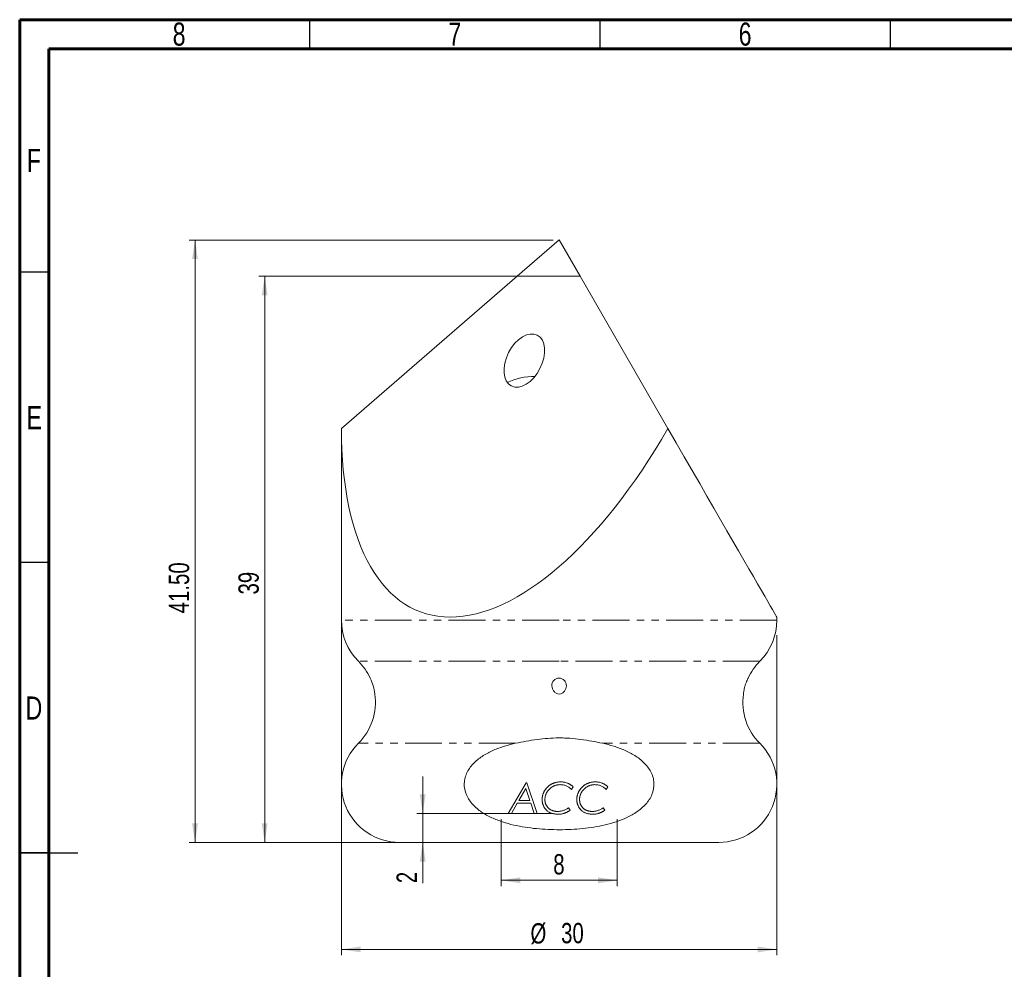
# Model space of a CAD drawing. Header units: millimetres. Extents: x 15 to 415, y 5 to 292.
# Tile 2 of 4: x 15 to 185, y 128 to 292. Entities that reach past the tile are written whole.
import ezdxf

# ---------------------------------------------------------------- set-up
doc = ezdxf.new("R2010")
doc.units = ezdxf.units.MM
doc.linetypes.add('CENTERX2', pattern=[20.32, 12.7, -2.54, 2.54, -2.54])
doc.linetypes.add('PHANTOM', pattern=[12.7, 6.35, -1.27, 1.27, -1.27, 1.27, -1.27])
doc.styles.add('SLDTEXTSTYLE0', font='TXT', dxfattribs={"width": 0.75})
doc.dimstyles.new('SLDDIMSTYLE0', dxfattribs={"dimtxt": 3.5, "dimasz": 3.302, "dimexe": 0, "dimexo": 0.0625, "dimgap": 0.875, "dimtad": 1, "dimlfac": 0.4, "dimrnd": 1e-09, "dimzin": 12, "dimdsep": 46, "dimtxsty": 'SLDTEXTSTYLE0', "dimsah": 1, "dimcen": 0.09, "dimadec": 0, "dimazin": 3, "dimtfac": 1, "dimtmove": 0, "dimatfit": 0, "dimfxl": 0, "dimfrac": 2, "dimtolj": 1, "dimtzin": 12, "dimarcsym": 0})
doc.dimstyles.new('SLDDIMSTYLE1', dxfattribs={"dimtxt": 3.5, "dimasz": 3.302, "dimexe": 0, "dimexo": 0.0625, "dimgap": 0.875, "dimtad": 1, "dimlfac": 0.4, "dimrnd": 1e-09, "dimzin": 12, "dimdsep": 46, "dimtxsty": 'SLDTEXTSTYLE0', "dimsah": 1, "dimcen": 0.09, "dimadec": 0, "dimazin": 3, "dimtfac": 1, "dimtofl": 0, "dimtmove": 0, "dimatfit": 3, "dimfxl": 0, "dimfrac": 2, "dimtolj": 1, "dimtzin": 12, "dimarcsym": 0})
doc.dimstyles.new('SLDDIMSTYLE2', dxfattribs={"dimtxt": 3.5, "dimasz": 3.302, "dimexe": 0, "dimexo": 0.0625, "dimgap": 0.875, "dimtad": 1, "dimlfac": 0.4, "dimrnd": 1e-09, "dimzin": 4, "dimdsep": 46, "dimtxsty": 'SLDTEXTSTYLE0', "dimsah": 1, "dimcen": 0.09, "dimadec": 0, "dimazin": 1, "dimtfac": 1, "dimtofl": 0, "dimtmove": 0, "dimatfit": 3, "dimfxl": 0, "dimfrac": 2, "dimtolj": 1, "dimtzin": 12, "dimarcsym": 0})

# ---------------------------------------------------------------- blocks, each defined once
blk = doc.blocks.new('_D')
at = {"color": 7, "linetype": 'Continuous', "lineweight": 0}
for p, q in [((84.42, 155.31), (84.42, 161.66)), ((106.92, 155.31), (83.42, 155.31)), ((84.42, 150.31), (84.42, 155.31)), ((106.92, 150.31), (83.42, 150.31)), ((84.42, 150.31), (84.42, 143.3))]:
    blk.add_line(p, q, dxfattribs=at)
for points in [[(84.42, 155.31), (84.93, 158.61), (83.91, 158.61)], [(84.42, 150.31), (83.91, 147.01), (84.93, 147.01)]]:
    blk.add_solid(points, dxfattribs=at)
at = {"color": 7, "linetype": 'Continuous', "lineweight": 0, "insert": (79.91, 143.3), "char_height": 3.5, "attachment_point": 1, "rotation": 90, "style": 'SLDTEXTSTYLE0'}
blk.add_mtext('2', dxfattribs=at)
blk = doc.blocks.new('_D_1')
at = {"color": 7, "linetype": 'Continuous', "lineweight": 0}
for p, q in [((97.92, 154.31), (97.92, 142.79)), ((117.92, 154.31), (117.92, 142.79)), ((117.92, 143.79), (97.92, 143.79))]:
    blk.add_line(p, q, dxfattribs=at)
for points in [[(97.92, 143.79), (101.22, 143.28), (101.22, 144.3)], [(117.92, 143.79), (114.62, 144.3), (114.62, 143.28)]]:
    blk.add_solid(points, dxfattribs=at)
at = {"color": 7, "linetype": 'Continuous', "lineweight": 0, "insert": (106.91, 148.3), "char_height": 3.5, "attachment_point": 1, "style": 'SLDTEXTSTYLE0'}
blk.add_mtext('8', dxfattribs=at)
blk = doc.blocks.new('_D_2')
at = {"color": 7, "linetype": 'Continuous', "lineweight": 0}
for p, q in [((70.42, 198.18), (70.42, 130.89)), ((145.42, 186.02), (145.42, 130.89)), ((70.42, 131.89), (145.42, 131.89)), ((145.42, 131.89), (102.98, 131.89))]:
    blk.add_line(p, q, dxfattribs=at)
for points in [[(70.42, 131.89), (73.72, 131.38), (73.72, 132.39)], [(145.42, 131.89), (142.12, 132.39), (142.12, 131.38)]]:
    blk.add_solid(points, dxfattribs=at)
at = {"color": 7, "linetype": 'Continuous', "lineweight": 0, "char_height": 3.5, "attachment_point": 1, "style": 'SLDTEXTSTYLE0'}
for s, insert in [('%%c', (102.98, 136.4)), ('30', (108.26, 136.45))]:
    blk.add_mtext(s, dxfattribs=dict(at, insert=insert))
blk = doc.blocks.new('_D_3')
at = {"color": 7, "linetype": 'Continuous', "lineweight": 0}
for p, q in [((106.92, 254.06), (44.2, 254.06)), ((45.2, 254.06), (45.2, 150.31)), ((79.42, 150.31), (44.2, 150.31))]:
    blk.add_line(p, q, dxfattribs=at)
for points in [[(45.2, 254.06), (44.69, 250.76), (45.7, 250.76)], [(45.2, 150.31), (45.7, 153.61), (44.69, 153.61)]]:
    blk.add_solid(points, dxfattribs=at)
at = {"color": 7, "linetype": 'Continuous', "lineweight": 0, "insert": (40.68, 189.77), "char_height": 3.5, "attachment_point": 1, "rotation": 90, "style": 'SLDTEXTSTYLE0'}
blk.add_mtext('41.50', dxfattribs=at)
blk = doc.blocks.new('_D_4')
at = {"color": 7, "linetype": 'Continuous', "lineweight": 0}
for p, q in [((107.35, 247.81), (56.2, 247.81)), ((57.2, 247.81), (57.2, 150.31)), ((106.92, 150.31), (56.2, 150.31))]:
    blk.add_line(p, q, dxfattribs=at)
for points in [[(57.2, 247.81), (56.69, 244.51), (57.7, 244.51)], [(57.2, 150.31), (57.7, 153.61), (56.69, 153.61)]]:
    blk.add_solid(points, dxfattribs=at)
at = {"color": 7, "linetype": 'Continuous', "lineweight": 0, "insert": (52.68, 193.01), "char_height": 3.5, "attachment_point": 1, "rotation": 90, "style": 'SLDTEXTSTYLE0'}
blk.add_mtext('39', dxfattribs=at)

msp = doc.modelspace()

# ---------------------------------------------------------------- linework, layer by layer
at = {"color": 7, "linetype": 'Continuous', "lineweight": 60}
for p, q in [((15, 5), (15, 292)), ((15, 292), (415, 292)), ((20, 10), (20, 287)), ((20, 287), (410, 287))]:
    msp.add_line(p, q, dxfattribs=at)
at = {"color": 7, "linetype": 'Continuous', "lineweight": 30}
for p, q in [((65, 287), (65, 292)), ((115, 287), (115, 292)), ((165, 287), (165, 292)), ((20, 248.5), (15, 248.5)), ((20, 198.5), (15, 198.5)), ((15, 148.5), (25, 148.5)), ((20, 148.5), (15, 148.5))]:
    msp.add_line(p, q, dxfattribs=at)
at = {"color": 7, "linetype": 'CENTERX2', "lineweight": 0}
for p in [(100.700415, 247.8108573), (111.5257325, 247.8108573)]:
    msp.add_line(p, (107.9172934, 254.0608573), dxfattribs=at)
at = {"color": 7, "linetype": 'Continuous', "lineweight": 15}
for p, q in [((100.7004148, 247.8108593), (70.4172942, 221.5849041)), ((100.7004148, 247.8108593), (111.5257327, 247.8108593)), ((111.5257327, 247.8108593), (126.6672929, 221.5849041)), ((70.4172942, 221.5849041), (70.4172942, 188.5951279)), ((145.4172925, 188.5951279), (145.4172925, 189.1089525)), ((75.3712691, 178.607599), (75.3677766, 178.6041065)), ((140.467043, 178.6038737), (140.4633177, 178.607599)), ((139.660967, 175.8744163), (139.661584, 175.8737993)), ((99.1487301, 155.3108575), (102.2259957, 160.6025236)), ((102.1846543, 159.6092762), (100.9878815, 157.5496394)), ((102.8800338, 157.5496394), (102.1846543, 159.6092762)), ((102.2259957, 160.6025236), (102.3478988, 160.6025236)), ((102.3478988, 160.6025236), (104.1351086, 155.3108575)), ((110.359601, 159.890184), (110.0415923, 159.4492121)), ((116.3296863, 159.890184), (116.0116775, 159.4492121)), ((100.7122734, 157.0747464), (99.6872255, 155.3108575)), ((103.0411582, 157.0747464), (100.7122734, 157.0747464)), ((100.9878815, 157.5496394), (102.8800338, 157.5496394)), ((103.6379549, 155.3108575), (103.0411582, 157.0747464)), ((109.5232379, 156.2606436), (109.816866, 155.841932)), ((115.4933231, 156.2606436), (115.7869517, 155.841932)), ((99.6872255, 155.3108575), (99.1487301, 155.3108575)), ((104.1351086, 155.3108575), (103.6379549, 155.3108575)), ((107.9172934, 150.3108573), (80.4172935, 150.3108573)), ((135.4172932, 150.3108573), (107.9172934, 150.3108573))]:
    msp.add_line(p, q, dxfattribs=at)
at = {"color": 1, "linetype": 'PHANTOM', "lineweight": 0}
for p, q in [((107.9172934, 188.5951279), (70.4172942, 188.5951279)), ((145.4172925, 188.5951279), (107.9172934, 188.5951279)), ((107.9172934, 181.5240612), (73.3462245, 181.5240612)), ((142.4883622, 181.5240612), (107.9172934, 181.5240612)), ((100.4275518, 167.3819256), (73.3462245, 167.3819256)), ((142.4883622, 167.3819256), (115.4070349, 167.3819256))]:
    msp.add_line(p, q, dxfattribs=at)
at = {"color": 7, "linetype": 'Continuous', "lineweight": 15, "flags": 128}
msp.add_lwpolyline([(145.4172925, 189.1089525), (145.4079863, 189.1250737), (145.3335503, 189.2539967), (145.1848298, 189.5115889), (144.9621179, 189.897338), (144.6658572, 190.4104781), (144.2966344, 191.0499894), (143.8551852, 191.8146006), (143.342385, 192.7027983), (142.759249, 193.7128176), (142.106939, 194.8426516), (141.3867496, 196.0900604), (140.600108, 197.452562), (139.7485788, 198.927451), (138.8338524, 200.5118077), (137.8577425, 202.2024794), (136.8221887, 203.9961089), (135.7292467, 205.8891385), (134.5810866, 207.8778102), (133.3799902, 209.9581753), (132.1283369, 212.1260987), (130.828618, 214.3772823), (129.4834087, 216.7072511), (128.0953818, 219.1113812), (126.6672929, 221.5849041)], dxfattribs=at)
at = {"color": 7, "linetype": 'Continuous', "lineweight": 15}
for centre, radius, start, end in [((103.7556333, 219.3962275), 11.1773139, 90.021314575, 115.210627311), ((80.4172934, 188.5951286), 10, 180, 225), ((135.4172934, 188.5951286), 10, 315, 0), ((66.2751577, 174.4529929), 10, 24.45306428, 45), ((149.559429, 174.4529929), 10, 135, 155.551671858), ((68.0383613, 174.9706362), 8.1853064, 6.339498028, 26.271883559), ((66.2751577, 174.4529929), 10, 315, 8.159328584), ((149.559429, 174.4529929), 10, 171.825902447, 225), ((80.4172934, 160.3108573), 10, 135, 270), ((135.4172934, 160.3108573), 10, 270, 45)]:
    msp.add_arc(centre, radius, start, end, dxfattribs=at)
msp.add_ellipse((101.9236274, 233.2981893), major_axis=(2.2407127, 4.3803885), ratio=0.616125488, dxfattribs=at)
msp.add_ellipse((107.9172934, 254.0608573), major_axis=(23.8798422, 64.0511282), ratio=0.4514162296, start_param=2.2611316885, end_param=4.3555267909, dxfattribs=at)
for points, knots in [([(108.6443701, 176.1662289), (108.5122044, 176.0498023), (108.3568374, 175.9596426), (108.0211691, 175.8650154), (107.8396149, 175.8622676), (107.4989123, 175.9496429), (107.3406689, 176.0379348), (107.0745515, 176.2644018), (106.9639124, 176.4034496), (106.7084992, 176.854109), (106.6354799, 177.2067837), (106.7250604, 177.8629428), (106.8979455, 178.1742035), (107.3088763, 178.4703058), (107.4700717, 178.5417433), (107.8133597, 178.6152666), (107.9933318, 178.6170753), (108.5094655, 178.5181032), (108.8113636, 178.3084514), (109.1562716, 177.7395126), (109.2036449, 177.3892276), (109.075855, 176.7185404), (108.9087014, 176.3990823), (108.6443701, 176.1662289)], [0, 0, 0, 0, 0.0625, 0.0625, 0.125, 0.125, 0.1875, 0.1875, 0.25, 0.25, 0.375, 0.375, 0.5, 0.5, 0.5625, 0.5625, 0.625, 0.625, 0.75, 0.75, 0.875, 0.875, 1, 1, 1, 1]), ([(139.6609716, 175.8744536), (139.6622722, 175.8864493), (139.6648682, 175.910394), (139.6885368, 176.1015332), (139.7330897, 176.3919601), (139.8137834, 176.8031772), (139.944555, 177.307975), (140.1161917, 177.8195883), (140.287018, 178.2357961), (140.4066969, 178.4935288), (140.4641965, 178.609382), (140.4577815, 178.5964413), (140.4559765, 178.5928002)], [0, 0, 0, 0, 0.0850830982, 0.1698351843, 0.2622742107, 0.374199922, 0.5031469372, 0.6349329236, 0.7551870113, 0.8621885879, 0.9612250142, 1, 1, 1, 1]), ([(115.407035, 167.3819251), (114.1697826, 167.649973), (112.9269143, 167.8866226), (111.0438288, 168.136583), (110.4129909, 168.2023323), (109.4609381, 168.2685524), (109.1426246, 168.285244), (108.5039501, 168.3071794), (108.1789014, 168.3124), (106.5999765, 168.3091429), (105.3515252, 168.2128142), (102.8764918, 167.8806159), (101.6496067, 167.6466805), (100.4275517, 167.3819251)], [0, 0, 0, 0, 0.25, 0.25, 0.375, 0.375, 0.4375, 0.4375, 0.5, 0.5, 0.75, 0.75, 1, 1, 1, 1]), ([(100.4275517, 167.3819251), (99.7849763, 167.2427126), (99.145268, 167.0791668), (97.873453, 166.6875639), (97.2394992, 166.4583581), (96.0177942, 165.9254074), (95.4261024, 165.6211178), (94.2965459, 164.9063087), (93.7582321, 164.4940669), (92.8108583, 163.5513318), (92.3932698, 163.0100118), (91.9402505, 162.1159444), (91.8157283, 161.7987393), (91.6401315, 161.1506205), (91.5882075, 160.8204488), (91.5481349, 159.8102207), (91.6831067, 159.1364542), (92.2104218, 157.8989964), (92.5987769, 157.3352649), (93.5008119, 156.3515896), (94.0209341, 155.9213315), (95.129944, 155.1692059), (95.7131134, 154.8499929), (96.9193498, 154.2906953), (97.5451024, 154.0503448), (98.8164058, 153.6348631), (99.4578601, 153.4607906), (101.3953609, 153.0148025), (102.7042871, 152.8176181), (104.6854269, 152.6248347), (105.3489522, 152.5782361), (106.6811618, 152.5173626), (107.3518911, 152.503205), (109.3375825, 152.5077507), (110.652725, 152.5714437), (113.2634091, 152.8362661), (114.559065, 153.0365933), (117.1216634, 153.638576), (118.4041187, 154.0448679), (120.1992398, 154.8909406), (120.7776911, 155.2127145), (121.8770205, 155.9711334), (122.3901278, 156.4031209), (123.0586567, 157.147935), (123.2661046, 157.4149728), (123.6284288, 157.9736516), (123.784989, 158.266674), (124.1666985, 159.1946687), (124.2919898, 159.8678613), (124.2399708, 160.8711676), (124.184642, 161.1990744), (124.0031185, 161.8427093), (123.8764668, 162.1569084), (123.4168448, 163.0457046), (122.9976427, 163.5814097), (122.0530814, 164.5128843), (121.5156645, 164.9220678), (120.3919132, 165.6299491), (119.8035888, 165.931652), (118.5891649, 166.4604495), (117.9596503, 166.6880181), (116.690945, 167.0786686), (116.0510942, 167.2423912), (115.407035, 167.3819251)], [0, 0, 0, 0, 0.03125, 0.03125, 0.0625, 0.0625, 0.09375, 0.09375, 0.125, 0.125, 0.15625, 0.15625, 0.171875, 0.171875, 0.1875, 0.1875, 0.21875, 0.21875, 0.25, 0.25, 0.28125, 0.28125, 0.3125, 0.3125, 0.34375, 0.34375, 0.375, 0.375, 0.4375, 0.4375, 0.46875, 0.46875, 0.5, 0.5, 0.5625, 0.5625, 0.625, 0.625, 0.6875, 0.6875, 0.71875, 0.71875, 0.75, 0.75, 0.765625, 0.765625, 0.78125, 0.78125, 0.8125, 0.8125, 0.828125, 0.828125, 0.84375, 0.84375, 0.875, 0.875, 0.90625, 0.90625, 0.9375, 0.9375, 0.96875, 0.96875, 1, 1, 1, 1]), ([(105.0000925, 157.6959234), (105.0006213, 157.7482364), (105.0016728, 157.8522657), (105.0126245, 158.0068645), (105.030403, 158.1586718), (105.0562196, 158.3071314), (105.0876623, 158.4526939), (105.1270015, 158.59494), (105.1738158, 158.7343263), (105.2280173, 158.8707099), (105.2881818, 159.0047761), (105.3565124, 159.1349351), (105.4303836, 159.263), (105.5135584, 159.3865091), (105.6029323, 159.5078901), (105.6988383, 159.6266493), (105.8036873, 159.7408728), (105.9128978, 159.8530315), (106.0283318, 159.9597555), (106.1477371, 160.060434), (106.2712207, 160.1536642), (106.3972681, 160.2412397), (106.5275445, 160.3201868), (106.6608208, 160.3928713), (106.7977736, 160.4586116), (106.9382051, 160.5177147), (107.0820449, 160.570229), (107.2294934, 160.6142713), (107.380467, 160.6526624), (107.5346475, 160.6843727), (107.6924028, 160.7090331), (107.8537758, 160.7254293), (108.0185424, 160.7366941), (108.1296334, 160.7377014), (108.1854808, 160.7382077)], [0, 0, 0, 0, 0.0319388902, 0.0635135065, 0.0945842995, 0.1252311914, 0.1554905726, 0.1854841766, 0.2153003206, 0.2452294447, 0.2750674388, 0.3049833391, 0.3349575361, 0.3652968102, 0.3958493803, 0.4269852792, 0.4584506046, 0.4904906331, 0.5225524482, 0.5544044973, 0.5858194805, 0.6170002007, 0.6480829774, 0.678785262, 0.7096659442, 0.7408018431, 0.7717886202, 0.8031182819, 0.8347253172, 0.8668842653, 0.8991998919, 0.9321764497, 0.965903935, 1, 1, 1, 1]), ([(108.1070386, 160.2633146), (108.048351, 160.2622865), (107.9318192, 160.2602451), (107.7585808, 160.2441688), (107.5886914, 160.2163996), (107.4215912, 160.1780827), (107.2572981, 160.1292909), (107.0955636, 160.0700715), (106.9373336, 159.9983296), (106.7826581, 159.917312), (106.6331316, 159.827758), (106.4924897, 159.7287726), (106.3589409, 159.6234951), (106.2339197, 159.5104845), (106.1182247, 159.3886151), (106.009593, 159.2608698), (105.9111208, 159.1241066), (105.8200857, 158.981717), (105.738784, 158.8341487), (105.668523, 158.6828338), (105.6089565, 158.5288126), (105.5602597, 158.3718798), (105.5218986, 158.2122013), (105.4941321, 158.0497155), (105.4780878, 157.8842295), (105.4760227, 157.772986), (105.4749857, 157.717124)], [0, 0, 0, 0, 0.04328370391, 0.0859454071, 0.12819271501, 0.17017308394, 0.21231172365, 0.25453008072, 0.29710890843, 0.34035885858, 0.3832682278, 0.42556534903, 0.46712371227, 0.50863873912, 0.54974598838, 0.59099180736, 0.63222774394, 0.67394516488, 0.71558761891, 0.75639884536, 0.79691020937, 0.83730319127, 0.87750738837, 0.91795498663, 0.95880031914, 1, 1, 1, 1]), ([(110.0415922, 159.449212), (109.9705964, 159.5140974), (109.8313333, 159.6413745), (109.6070404, 159.8075388), (109.3753884, 159.9482691), (109.1360425, 160.0631866), (108.8894177, 160.1533534), (108.6353466, 160.2164797), (108.3736555, 160.2562696), (108.1965771, 160.2609486), (108.1070386, 160.2633146)], [0, 0, 0, 0, 0.1339387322, 0.2627297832, 0.3881958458, 0.511066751, 0.6320772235, 0.7533917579, 0.8753041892, 1, 1, 1, 1]), ([(108.1854808, 160.7382077), (108.2866519, 160.7361658), (108.4847187, 160.7321683), (108.7749248, 160.6949822), (109.0512346, 160.6353743), (109.2715543, 160.5636114), (109.4425959, 160.4935924), (109.5719145, 160.4337648), (109.7009181, 160.3628643), (109.8317228, 160.2856255), (109.9630354, 160.1998019), (110.0950464, 160.1046875), (110.2279915, 160.001425), (110.3153362, 159.9275983), (110.3596011, 159.8901842)], [0, 0, 0, 0, 0.1268900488, 0.2484179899, 0.3664248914, 0.4811096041, 0.538575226, 0.5982753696, 0.659770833, 0.7231829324, 0.7888472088, 0.8565163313, 0.9272848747, 1, 1, 1, 1]), ([(110.970178, 157.6959234), (110.9707068, 157.7482364), (110.9717583, 157.8522657), (110.98271, 158.0068645), (111.0004885, 158.1586718), (111.0263051, 158.3071314), (111.0577477, 158.4526939), (111.0970869, 158.59494), (111.1439013, 158.7343263), (111.1981028, 158.8707099), (111.2582673, 159.0047761), (111.3265979, 159.1349351), (111.4004691, 159.263), (111.4836439, 159.3865091), (111.5730178, 159.5078901), (111.6689238, 159.6266493), (111.7737728, 159.7408728), (111.8829833, 159.8530315), (111.9984173, 159.9597555), (112.1178225, 160.060434), (112.2413062, 160.1536642), (112.3673535, 160.2412397), (112.49763, 160.3201868), (112.6309063, 160.3928713), (112.7678591, 160.4586116), (112.9082906, 160.5177147), (113.0521304, 160.570229), (113.1995789, 160.6142713), (113.3505525, 160.6526624), (113.504733, 160.6843727), (113.6624883, 160.7090331), (113.8238613, 160.7254293), (113.9886278, 160.7366941), (114.0997189, 160.7377014), (114.1555663, 160.7382077)], [0, 0, 0, 0, 0.0319388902, 0.0635135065, 0.0945842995, 0.1252311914, 0.1554905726, 0.1854841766, 0.2153003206, 0.2452294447, 0.2750674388, 0.3049833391, 0.3349575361, 0.3652968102, 0.3958493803, 0.4269852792, 0.4584506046, 0.4904906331, 0.5225524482, 0.5544044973, 0.5858194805, 0.6170002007, 0.6480829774, 0.678785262, 0.7096659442, 0.7408018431, 0.7717886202, 0.8031182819, 0.8347253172, 0.8668842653, 0.8991998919, 0.9321764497, 0.965903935, 1, 1, 1, 1]), ([(114.0771241, 160.2633146), (114.0184365, 160.2622865), (113.9019047, 160.2602451), (113.7286662, 160.2441688), (113.5587768, 160.2163996), (113.3916767, 160.1780827), (113.2273835, 160.1292909), (113.0656491, 160.0700715), (112.9074191, 159.9983296), (112.7527436, 159.917312), (112.6032171, 159.827758), (112.4625752, 159.7287726), (112.3290264, 159.6234951), (112.2040052, 159.5104845), (112.0883102, 159.3886151), (111.9796785, 159.2608698), (111.8812062, 159.1241066), (111.7901712, 158.981717), (111.7088695, 158.8341487), (111.6386085, 158.6828338), (111.5790419, 158.5288126), (111.5303452, 158.3718798), (111.4919841, 158.2122013), (111.4642176, 158.0497155), (111.4481733, 157.8842295), (111.4461082, 157.772986), (111.4450711, 157.717124)], [0, 0, 0, 0, 0.04328370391, 0.0859454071, 0.12819271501, 0.17017308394, 0.21231172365, 0.25453008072, 0.29710890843, 0.34035885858, 0.3832682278, 0.42556534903, 0.46712371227, 0.50863873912, 0.54974598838, 0.59099180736, 0.63222774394, 0.67394516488, 0.71558761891, 0.75639884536, 0.79691020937, 0.83730319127, 0.87750738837, 0.91795498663, 0.95880031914, 1, 1, 1, 1]), ([(116.0116777, 159.449212), (115.9406819, 159.5140974), (115.8014187, 159.6413745), (115.5771259, 159.8075388), (115.3454739, 159.9482691), (115.106128, 160.0631866), (114.8595032, 160.1533534), (114.6054321, 160.2164797), (114.343741, 160.2562696), (114.1666626, 160.2609486), (114.0771241, 160.2633146)], [0, 0, 0, 0, 0.1339387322, 0.2627297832, 0.3881958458, 0.511066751, 0.6320772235, 0.7533917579, 0.8753041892, 1, 1, 1, 1]), ([(114.1555663, 160.7382077), (114.2567373, 160.7361658), (114.4548042, 160.7321683), (114.7450103, 160.6949822), (115.0213201, 160.6353743), (115.2416397, 160.5636114), (115.4126814, 160.4935924), (115.542, 160.4337648), (115.6710036, 160.3628643), (115.8018082, 160.2856255), (115.9331208, 160.1998019), (116.0651319, 160.1046875), (116.198077, 160.001425), (116.2854217, 159.9275983), (116.3296865, 159.8901842)], [0, 0, 0, 0, 0.1268900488, 0.2484179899, 0.3664248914, 0.4811096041, 0.538575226, 0.5982753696, 0.659770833, 0.7231829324, 0.7888472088, 0.8565163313, 0.9272848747, 1, 1, 1, 1]), ([(105.9138378, 155.7263888), (105.8767993, 155.757503), (105.8033895, 155.8191709), (105.6992864, 155.9167495), (105.6025385, 156.0185965), (105.5134729, 156.1251569), (105.430569, 156.2346789), (105.3566713, 156.3490288), (105.2876748, 156.4657568), (105.2284584, 156.587638), (105.1731308, 156.7122458), (105.1271363, 156.8413965), (105.0874915, 156.9743715), (105.0561159, 157.1115157), (105.0304155, 157.2522268), (105.0125533, 157.3969725), (105.0016566, 157.545228), (105.0006172, 157.6453765), (105.0000925, 157.6959234)], [0, 0, 0, 0, 0.06446489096, 0.12776847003, 0.19006373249, 0.25156893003, 0.31279220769, 0.37300916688, 0.43294369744, 0.49339041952, 0.55349862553, 0.61457682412, 0.67597013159, 0.73834367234, 0.80199142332, 0.86653883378, 0.93263957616, 1, 1, 1, 1]), ([(105.4749857, 157.717124), (105.4757422, 157.6676224), (105.4772361, 157.5698664), (105.4908409, 157.4255574), (105.5099514, 157.2850869), (105.5405278, 157.1494291), (105.5770407, 157.0169605), (105.6239967, 156.8893952), (105.6781221, 156.765649), (105.7404628, 156.6467237), (105.8121043, 156.5338021), (105.8886265, 156.4248043), (105.9753446, 156.3245141), (106.0680724, 156.2292355), (106.1683524, 156.1401655), (106.2774365, 156.0591056), (106.3917101, 155.9814958), (106.5149727, 155.9139989), (106.6425414, 155.850376), (106.7767892, 155.7983155), (106.9145336, 155.7520988), (107.0574176, 155.7154434), (107.2044306, 155.6850647), (107.3565099, 155.6659268), (107.5124692, 155.6523252), (107.6179809, 155.6508255), (107.6713665, 155.6500667)], [0, 0, 0, 0, 0.0437620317, 0.086421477, 0.128091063, 0.169031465, 0.2092901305, 0.2495196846, 0.2891132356, 0.3286673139, 0.3681138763, 0.40730593, 0.4463144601, 0.4852026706, 0.5248258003, 0.5647581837, 0.6053152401, 0.6468628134, 0.6889253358, 0.731281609, 0.7740656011, 0.817339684, 0.8616438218, 0.9067180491, 0.9528022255, 1, 1, 1, 1]), ([(107.6713665, 155.6500667), (107.7534245, 155.6518932), (107.9169792, 155.6555338), (108.1598177, 155.6850682), (108.3984023, 155.7326902), (108.6325897, 155.8000863), (108.8628407, 155.8857085), (109.0884233, 155.9919527), (109.3106866, 156.1150551), (109.4518912, 156.2117743), (109.5232379, 156.2606436)], [0, 0, 0, 0, 0.1241691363, 0.2474888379, 0.3696796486, 0.4920669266, 0.6159420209, 0.7410748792, 0.8691726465, 1, 1, 1, 1]), ([(111.8839233, 155.7263888), (111.8468848, 155.757503), (111.773475, 155.8191709), (111.6693718, 155.9167495), (111.5726239, 156.0185965), (111.4835584, 156.1251569), (111.4006545, 156.2346789), (111.3267568, 156.3490288), (111.2577603, 156.4657568), (111.1985439, 156.587638), (111.1432163, 156.7122458), (111.0972217, 156.8413965), (111.057577, 156.9743715), (111.0262013, 157.1115157), (111.000501, 157.2522268), (110.9826388, 157.3969725), (110.9717421, 157.545228), (110.9707026, 157.6453765), (110.970178, 157.6959234)], [0, 0, 0, 0, 0.06446489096, 0.12776847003, 0.19006373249, 0.25156893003, 0.31279220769, 0.37300916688, 0.43294369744, 0.49339041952, 0.55349862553, 0.61457682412, 0.67597013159, 0.73834367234, 0.80199142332, 0.86653883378, 0.93263957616, 1, 1, 1, 1]), ([(111.4450711, 157.717124), (111.4458277, 157.6676224), (111.4473216, 157.5698664), (111.4609264, 157.4255574), (111.4800368, 157.2850869), (111.5106133, 157.1494291), (111.5471261, 157.0169605), (111.5940822, 156.8893952), (111.6482076, 156.765649), (111.7105483, 156.6467237), (111.7821897, 156.5338021), (111.858712, 156.4248043), (111.94543, 156.3245141), (112.0381578, 156.2292355), (112.1384378, 156.1401655), (112.247522, 156.0591056), (112.3617955, 155.9814958), (112.4850581, 155.9139989), (112.6126269, 155.850376), (112.7468747, 155.7983155), (112.8846191, 155.7520988), (113.027503, 155.7154434), (113.1745161, 155.6850647), (113.3265954, 155.6659268), (113.4825546, 155.6523252), (113.5880664, 155.6508255), (113.641452, 155.6500667)], [0, 0, 0, 0, 0.0437620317, 0.086421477, 0.128091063, 0.169031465, 0.2092901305, 0.2495196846, 0.2891132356, 0.3286673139, 0.3681138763, 0.40730593, 0.4463144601, 0.4852026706, 0.5248258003, 0.5647581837, 0.6053152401, 0.6468628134, 0.6889253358, 0.731281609, 0.7740656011, 0.817339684, 0.8616438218, 0.9067180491, 0.9528022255, 1, 1, 1, 1]), ([(113.641452, 155.6500667), (113.72351, 155.6518932), (113.8870646, 155.6555338), (114.1299032, 155.6850682), (114.3684878, 155.7326902), (114.6026752, 155.8000863), (114.8329262, 155.8857085), (115.0585088, 155.9919527), (115.280772, 156.1150551), (115.4219767, 156.2117743), (115.4933233, 156.2606436)], [0, 0, 0, 0, 0.1241691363, 0.2474888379, 0.3696796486, 0.4920669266, 0.6159420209, 0.7410748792, 0.8691726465, 1, 1, 1, 1]), ([(107.6946872, 155.1751735), (107.605565, 155.1765859), (107.4311482, 155.1793499), (107.1762528, 155.2072864), (106.9337853, 155.2481332), (106.7043508, 155.3097189), (106.4865153, 155.3858582), (106.2826134, 155.4826567), (106.0894456, 155.592916), (105.9723022, 155.6819523), (105.9138378, 155.7263888)], [0, 0, 0, 0, 0.1406171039, 0.2751949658, 0.4042979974, 0.5283510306, 0.6497170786, 0.7679807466, 0.8842028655, 1, 1, 1, 1]), ([(109.816866, 155.841932), (109.7658445, 155.8101274), (109.6660583, 155.7479248), (109.5165242, 155.6629369), (109.3738237, 155.5840243), (109.2362825, 155.5137338), (109.1043115, 155.4509308), (108.9770363, 155.3972937), (108.8561595, 155.3498759), (108.7000449, 155.2984091), (108.4994104, 155.2486176), (108.2468952, 155.2051008), (107.976467, 155.1797525), (107.790497, 155.1767305), (107.6946872, 155.1751735)], [0, 0, 0, 0, 0.0797656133, 0.1560031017, 0.2281810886, 0.2961171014, 0.3609217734, 0.4220523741, 0.479342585, 0.5331608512, 0.6400483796, 0.7532750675, 0.8728899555, 1, 1, 1, 1]), ([(113.6647727, 155.1751735), (113.5756505, 155.1765859), (113.4012337, 155.1793499), (113.1463383, 155.2072864), (112.9038708, 155.2481332), (112.6744363, 155.3097189), (112.4566008, 155.3858582), (112.2526989, 155.4826567), (112.0595311, 155.592916), (111.9423877, 155.6819523), (111.8839233, 155.7263888)], [0, 0, 0, 0, 0.1406171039, 0.2751949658, 0.4042979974, 0.5283510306, 0.6497170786, 0.7679807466, 0.8842028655, 1, 1, 1, 1]), ([(115.7869515, 155.841932), (115.73593, 155.8101274), (115.6361438, 155.7479248), (115.4866097, 155.6629369), (115.3439091, 155.5840243), (115.2063679, 155.5137338), (115.0743969, 155.4509308), (114.9471217, 155.3972937), (114.8262449, 155.3498759), (114.6701304, 155.2984091), (114.4694958, 155.2486176), (114.2169807, 155.2051008), (113.9465525, 155.1797525), (113.7605824, 155.1767305), (113.6647727, 155.1751735)], [0, 0, 0, 0, 0.0797656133, 0.1560031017, 0.2281810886, 0.2961171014, 0.3609217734, 0.4220523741, 0.479342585, 0.5331608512, 0.6400483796, 0.7532750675, 0.8728899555, 1, 1, 1, 1])]:
    msp.add_open_spline(points, degree=3, knots=knots, dxfattribs=at)

# ---------------------------------------------------------------- texts
at = {"color": 7, "linetype": 'Continuous', "lineweight": 0, "char_height": 3.96875, "attachment_point": 2, "style": 'SLDTEXTSTYLE0'}
for s, insert in [('8', (42.4600369, 291.5035118)), ('7', (89.9600369, 291.5035118)), ('6', (139.9600369, 291.5035118)), ('F', (17.4577402, 269.7535118)), ('E', (17.5078089, 225.4457083)), ('D', (17.4526873, 175.4457083))]:
    msp.add_mtext(s, dxfattribs=dict(at, insert=insert))

# ---------------------------------------------------------------- dimensions: what is measured, and where the dimension line sits
at = {"color": 7, "linetype": 'Continuous', "lineweight": 0}
for base, p1, p2, dimstyle, picture, middle in [((42.4172934, 150.3108573), (107.9172934, 254.0608573), (80.4172934, 150.3108573), 'SLDDIMSTYLE2', '_D_3', (42.4172934, 195.5919143)), ((54.4172934, 150.3108573), (107.9172934, 247.8108573), (107.9172934, 150.3108573), 'SLDDIMSTYLE1', '_D_4', (54.4172934, 195.5919143)), ((84.4180456, 155.3108573), (107.9172934, 150.3108573), (107.9172934, 155.3108573), 'SLDDIMSTYLE0', '_D', (84.4180456, 144.5947237))]:
    dim = msp.add_linear_dim(base=base, p1=p1, p2=p2, angle=90, dimstyle=dimstyle, dxfattribs=at)
    dim.commit()
    dim.dimension.update_dxf_attribs({"geometry": picture, "text_midpoint": middle, "dimtype": 160})
dim = msp.add_linear_dim(base=(145.4172934, 131.8859556), p1=(70.4172934, 247.8108573), p2=(145.4172934, 247.8108573), text='%%c<>', dimstyle='SLDDIMSTYLE1', dxfattribs=at)
dim.commit()
dim.dimension.update_dxf_attribs({"geometry": '_D_2', "text_midpoint": (108.2045641, 131.8859556), "dimtype": 160})
dim = msp.add_linear_dim(base=(97.9172934, 143.7889772), p1=(117.9172934, 155.3108573), p2=(97.9172934, 155.3108573), dimstyle='SLDDIMSTYLE1', dxfattribs=at)
dim.commit()
dim.dimension.update_dxf_attribs({"geometry": '_D_1', "text_midpoint": (108.2045641, 143.7889772), "dimtype": 160})

doc.saveas('drawing.dxf')
